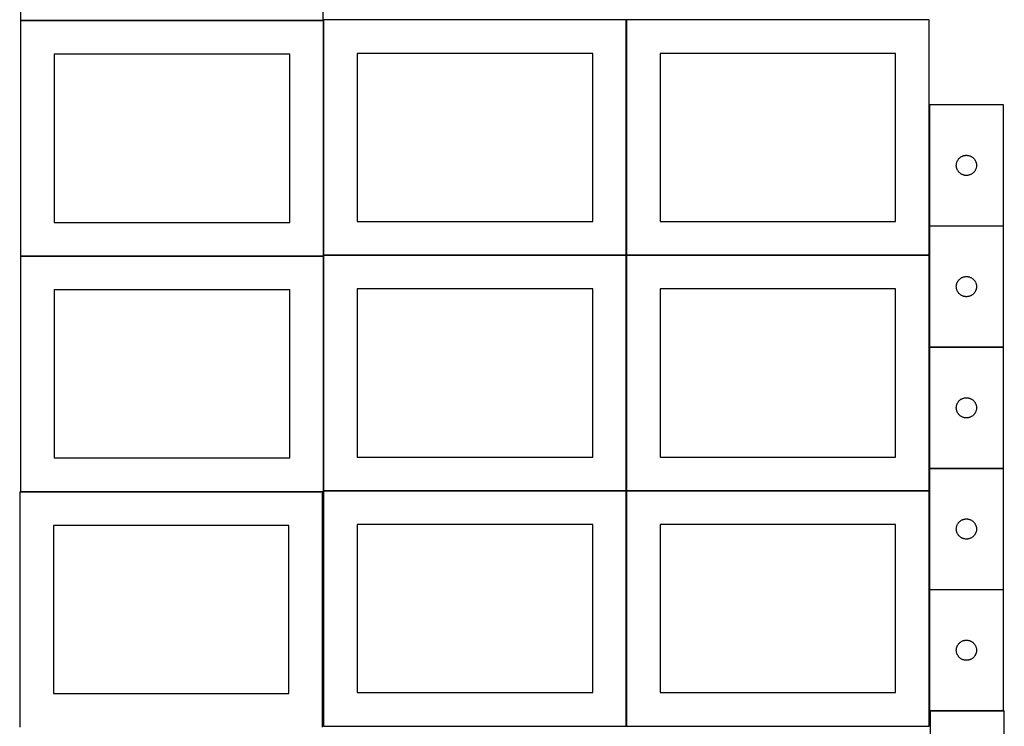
# Model space of a CAD drawing. Header units: millimetres. Extents: x 7 to 1489, y 8 to 2993.
# Tile 2 of 12: x 8 to 1471, y 710 to 1760. Entities that reach past the tile are written whole.
import ezdxf

# ---------------------------------------------------------------- set-up
doc = ezdxf.new("R2010")
doc.units = ezdxf.units.MM
doc.layers.add('COMMON', color=5, linetype='CONTINUOUS', true_color=0x0000ff)
doc.layers.add('CUT', color=7, linetype='CONTINUOUS', true_color=0x000000)

msp = doc.modelspace()

# ---------------------------------------------------------------- linework, layer by layer
at = {"layer": 'COMMON'}
for p, q in [((9.174232, 1758.749548), (459.045009, 1758.749548)), ((459.274232, 1758.649548), (459.274232, 1409.974327)), ((909.474233, 1759.974327), (909.474233, 1409.974327)), ((1359.674234, 1633.423846), (1359.674234, 1453.423846)), ((1359.674234, 1453.223845), (1359.674234, 1409.974327)), ((1359.774235, 1453.323845), (1469.774235, 1453.323845)), ((459.174232, 1408.549548), (9.174232, 1408.549548)), ((459.274233, 1059.774326), (459.274233, 1408.449547)), ((459.374233, 1409.874326), (909.374233, 1409.874326)), ((909.474233, 1409.774326), (909.474233, 1059.774326)), ((909.574234, 1409.874326), (1359.574234, 1409.874326)), ((1359.674234, 1409.774326), (1359.674234, 1273.223845)), ((1469.774235, 1273.123845), (1359.774235, 1273.123845)), ((1359.674234, 1273.023844), (1359.674234, 1093.023844)), ((1359.674234, 1092.823843), (1359.674234, 1059.774326)), ((1359.774235, 1092.923843), (1469.774235, 1092.923843)), ((9.174232, 1058.349546), (457.849575, 1058.349546)), ((909.374233, 1059.674326), (459.374233, 1059.674326)), ((909.474233, 1059.574325), (909.474233, 709.574325)), ((1359.574234, 1059.674326), (909.574234, 1059.674326)), ((1359.674234, 1059.574325), (1359.674234, 912.823843)), ((1359.674234, 912.623842), (1359.674234, 732.623842)), ((1359.774235, 912.723842), (1469.774235, 912.723842)), ((1361.099119, 732.523841), (1469.774235, 732.523841))]:
    msp.add_line(p, q, dxfattribs=at)
at = {"layer": 'CUT'}
for p, q in [((9.045009, 2108.849549), (9.045009, 1758.849549)), ((459.045009, 1758.849549), (459.045009, 2108.849549)), ((9.045009, 1758.849549), (459.045009, 1758.849549)), ((459.174232, 1758.649548), (9.174232, 1758.649548)), ((9.174232, 1758.649548), (9.174232, 1408.649548)), ((459.174232, 1408.649548), (459.174232, 1758.649548)), ((909.374233, 1759.974327), (459.374233, 1759.974327)), ((459.374233, 1759.974327), (459.374233, 1409.974327)), ((909.374233, 1409.974327), (909.374233, 1759.974327)), ((1359.574234, 1759.974327), (909.574234, 1759.974327)), ((909.574234, 1759.974327), (909.574234, 1409.974327)), ((1359.574234, 1409.974327), (1359.574234, 1759.974327)), ((409.174232, 1708.649548), (59.174232, 1708.649548)), ((59.174232, 1708.649548), (59.174232, 1458.649548)), ((409.174232, 1458.649548), (409.174232, 1708.649548)), ((859.374233, 1709.974327), (509.374233, 1709.974327)), ((509.374233, 1709.974327), (509.374233, 1459.974327)), ((859.374233, 1459.974327), (859.374233, 1709.974327)), ((1309.574234, 1709.974327), (959.574234, 1709.974327)), ((959.574234, 1709.974327), (959.574234, 1459.974327)), ((1309.574234, 1459.974327), (1309.574234, 1709.974327)), ((1469.774235, 1633.423846), (1359.774235, 1633.423846)), ((1359.774235, 1633.423846), (1359.774235, 1453.423846)), ((1469.774235, 1453.423846), (1469.774235, 1633.423846)), ((1401.534053, 1550.473497), (1401.914516, 1551.145738)), ((1401.914516, 1551.145738), (1402.32908, 1551.797502)), ((1402.32908, 1551.797502), (1402.776646, 1552.427061)), ((1402.776646, 1552.427061), (1403.256028, 1553.032744)), ((1403.256028, 1553.032744), (1403.765955, 1553.612946)), ((1403.765955, 1553.612946), (1404.305073, 1554.166129)), ((1404.305073, 1554.166129), (1404.871953, 1554.690825)), ((1404.871953, 1554.690825), (1405.465093, 1555.185643)), ((1405.465093, 1555.185643), (1406.082919, 1555.649271)), ((1406.082919, 1555.649271), (1406.723792, 1556.08048)), ((1406.723792, 1556.08048), (1407.386014, 1556.478125)), ((1407.386014, 1556.478125), (1408.067828, 1556.841153)), ((1408.067828, 1556.841153), (1408.767427, 1557.1686)), ((1408.767427, 1557.1686), (1409.482954, 1557.459599)), ((1409.482954, 1557.459599), (1410.212513, 1557.713377)), ((1410.212513, 1557.713377), (1410.954168, 1557.929262)), ((1410.954168, 1557.929262), (1411.705954, 1558.106682)), ((1411.705954, 1558.106682), (1412.465876, 1558.245165)), ((1412.465876, 1558.245165), (1413.23192, 1558.344344)), ((1413.23192, 1558.344344), (1414.002054, 1558.403958)), ((1414.002054, 1558.403958), (1414.774235, 1558.423846)), ((1414.774235, 1558.423846), (1415.546416, 1558.403958)), ((1415.546416, 1558.403958), (1416.31655, 1558.344344)), ((1416.31655, 1558.344344), (1417.082594, 1558.245165)), ((1417.082594, 1558.245165), (1417.842516, 1558.106682)), ((1417.842516, 1558.106682), (1418.594302, 1557.929262)), ((1418.594302, 1557.929262), (1419.335958, 1557.713377)), ((1419.335958, 1557.713377), (1420.065516, 1557.459599)), ((1420.065516, 1557.459599), (1420.781044, 1557.1686)), ((1420.781044, 1557.1686), (1421.480642, 1556.841153)), ((1421.480642, 1556.841153), (1422.162456, 1556.478125)), ((1422.162456, 1556.478125), (1422.824678, 1556.08048)), ((1422.824678, 1556.08048), (1423.465552, 1555.649271)), ((1423.465552, 1555.649271), (1424.083377, 1555.185643)), ((1424.083377, 1555.185643), (1424.676517, 1554.690825)), ((1424.676517, 1554.690825), (1425.243397, 1554.166129)), ((1425.243397, 1554.166129), (1425.782516, 1553.612946)), ((1425.782516, 1553.612946), (1426.292442, 1553.032744)), ((1426.292442, 1553.032744), (1426.771824, 1552.427061)), ((1426.771824, 1552.427061), (1427.21939, 1551.797502)), ((1427.21939, 1551.797502), (1427.633955, 1551.145738)), ((1427.633955, 1551.145738), (1428.014417, 1550.473497)), ((1399.779208, 1543.810065), (1399.818972, 1544.581478)), ((1399.779208, 1543.037628), (1399.779208, 1543.810065)), ((1399.818972, 1542.266214), (1399.779208, 1543.037628)), ((1399.818972, 1544.581478), (1399.898395, 1545.349822)), ((1399.898395, 1541.497871), (1399.818972, 1542.266214)), ((1399.898395, 1545.349822), (1400.017266, 1546.113058)), ((1400.017266, 1540.734635), (1399.898395, 1541.497871)), ((1400.017266, 1546.113058), (1400.17527, 1546.869162)), ((1400.17527, 1539.97853), (1400.017266, 1540.734635)), ((1400.17527, 1546.869162), (1400.371987, 1547.616131)), ((1400.371987, 1539.231562), (1400.17527, 1539.97853)), ((1400.371987, 1547.616131), (1400.606897, 1548.351982)), ((1400.606897, 1538.495711), (1400.371987, 1539.231562)), ((1400.606897, 1548.351982), (1400.879376, 1549.074765)), ((1400.879376, 1537.772928), (1400.606897, 1538.495711)), ((1400.879376, 1549.074765), (1401.188701, 1549.782562)), ((1401.188701, 1537.06513), (1400.879376, 1537.772928)), ((1401.188701, 1549.782562), (1401.534053, 1550.473497)), ((1401.534053, 1536.374195), (1401.188701, 1537.06513)), ((1428.014417, 1550.473497), (1428.359769, 1549.782562)), ((1428.359769, 1537.06513), (1428.014417, 1536.374195)), ((1428.359769, 1549.782562), (1428.669095, 1549.074765)), ((1428.669095, 1537.772928), (1428.359769, 1537.06513)), ((1428.669095, 1549.074765), (1428.941574, 1548.351982)), ((1428.941574, 1538.495711), (1428.669095, 1537.772928)), ((1428.941574, 1548.351982), (1429.176483, 1547.616131)), ((1429.176483, 1539.231562), (1428.941574, 1538.495711)), ((1429.176483, 1547.616131), (1429.373201, 1546.869162)), ((1429.373201, 1539.97853), (1429.176483, 1539.231562)), ((1429.373201, 1546.869162), (1429.531204, 1546.113058)), ((1429.531204, 1540.734635), (1429.373201, 1539.97853)), ((1429.531204, 1546.113058), (1429.650075, 1545.349822)), ((1429.650075, 1541.497871), (1429.531204, 1540.734635)), ((1429.650075, 1545.349822), (1429.729498, 1544.581478)), ((1429.729498, 1542.266214), (1429.650075, 1541.497871)), ((1429.729498, 1544.581478), (1429.769262, 1543.810065)), ((1429.769262, 1543.037628), (1429.729498, 1542.266214)), ((1429.769262, 1543.810065), (1429.769262, 1543.037628)), ((1401.914516, 1535.701954), (1401.534053, 1536.374195)), ((1402.32908, 1535.05019), (1401.914516, 1535.701954)), ((1402.776646, 1534.420632), (1402.32908, 1535.05019)), ((1403.256028, 1533.814949), (1402.776646, 1534.420632)), ((1403.765955, 1533.234746), (1403.256028, 1533.814949)), ((1404.305073, 1532.681563), (1403.765955, 1533.234746)), ((1404.871953, 1532.156867), (1404.305073, 1532.681563)), ((1405.465093, 1531.662049), (1404.871953, 1532.156867)), ((1406.082919, 1531.198421), (1405.465093, 1531.662049)), ((1406.723792, 1530.767213), (1406.082919, 1531.198421)), ((1407.386014, 1530.369568), (1406.723792, 1530.767213)), ((1408.067828, 1530.00654), (1407.386014, 1530.369568)), ((1408.767427, 1529.679093), (1408.067828, 1530.00654)), ((1409.482954, 1529.388094), (1408.767427, 1529.679093)), ((1410.212513, 1529.134316), (1409.482954, 1529.388094)), ((1410.954168, 1528.91843), (1410.212513, 1529.134316)), ((1411.705954, 1528.741011), (1410.954168, 1528.91843)), ((1412.465876, 1528.602528), (1411.705954, 1528.741011)), ((1413.23192, 1528.503348), (1412.465876, 1528.602528)), ((1414.002054, 1528.443735), (1413.23192, 1528.503348)), ((1414.774235, 1528.423846), (1414.002054, 1528.443735)), ((1415.546416, 1528.443735), (1414.774235, 1528.423846)), ((1416.31655, 1528.503348), (1415.546416, 1528.443735)), ((1417.082594, 1528.602528), (1416.31655, 1528.503348)), ((1417.842516, 1528.741011), (1417.082594, 1528.602528)), ((1418.594302, 1528.91843), (1417.842516, 1528.741011)), ((1419.335958, 1529.134316), (1418.594302, 1528.91843)), ((1420.065516, 1529.388094), (1419.335958, 1529.134316)), ((1420.781044, 1529.679093), (1420.065516, 1529.388094)), ((1421.480642, 1530.00654), (1420.781044, 1529.679093)), ((1422.162456, 1530.369568), (1421.480642, 1530.00654)), ((1422.824678, 1530.767213), (1422.162456, 1530.369568)), ((1423.465552, 1531.198421), (1422.824678, 1530.767213)), ((1424.083377, 1531.662049), (1423.465552, 1531.198421)), ((1424.676517, 1532.156867), (1424.083377, 1531.662049)), ((1425.243397, 1532.681563), (1424.676517, 1532.156867)), ((1425.782516, 1533.234746), (1425.243397, 1532.681563)), ((1426.292442, 1533.814949), (1425.782516, 1533.234746)), ((1426.771824, 1534.420632), (1426.292442, 1533.814949)), ((1427.21939, 1535.05019), (1426.771824, 1534.420632)), ((1427.633955, 1535.701954), (1427.21939, 1535.05019)), ((1428.014417, 1536.374195), (1427.633955, 1535.701954)), ((59.174232, 1458.649548), (409.174232, 1458.649548)), ((509.374233, 1459.974327), (859.374233, 1459.974327)), ((959.574234, 1459.974327), (1309.574234, 1459.974327)), ((1359.774235, 1453.423846), (1469.774235, 1453.423846)), ((1469.774235, 1453.223845), (1359.774235, 1453.223845)), ((1359.774235, 1453.223845), (1359.774235, 1273.223845)), ((1469.774235, 1273.223845), (1469.774235, 1453.223845)), ((9.174232, 1408.649548), (459.174232, 1408.649548)), ((459.174232, 1408.449547), (9.174232, 1408.449547)), ((9.174232, 1408.449547), (9.174232, 1058.449547)), ((459.174232, 1058.449547), (459.174232, 1408.449547)), ((459.374233, 1409.974327), (909.374233, 1409.974327)), ((909.374233, 1409.774326), (459.374233, 1409.774326)), ((459.374233, 1409.774326), (459.374233, 1059.774326)), ((909.374233, 1059.774326), (909.374233, 1409.774326)), ((909.574234, 1409.974327), (1359.574234, 1409.974327)), ((1359.574234, 1409.774326), (909.574234, 1409.774326)), ((909.574234, 1409.774326), (909.574234, 1059.774326)), ((1359.574234, 1059.774326), (1359.574234, 1409.774326)), ((1406.082919, 1375.44927), (1406.723792, 1375.880479)), ((1406.723792, 1375.880479), (1407.386014, 1376.278124)), ((1407.386014, 1376.278124), (1408.067828, 1376.641152)), ((1408.067828, 1376.641152), (1408.767427, 1376.968599)), ((1408.767427, 1376.968599), (1409.482954, 1377.259598)), ((1409.482954, 1377.259598), (1410.212513, 1377.513376)), ((1410.212513, 1377.513376), (1410.954168, 1377.729261)), ((1410.954168, 1377.729261), (1411.705954, 1377.906681)), ((1411.705954, 1377.906681), (1412.465876, 1378.045164)), ((1412.465876, 1378.045164), (1413.23192, 1378.144343)), ((1413.23192, 1378.144343), (1414.002054, 1378.203957)), ((1414.002054, 1378.203957), (1414.774235, 1378.223845)), ((1414.774235, 1378.223845), (1415.546416, 1378.203957)), ((1415.546416, 1378.203957), (1416.31655, 1378.144343)), ((1416.31655, 1378.144343), (1417.082594, 1378.045164)), ((1417.082594, 1378.045164), (1417.842516, 1377.906681)), ((1417.842516, 1377.906681), (1418.594302, 1377.729261)), ((1418.594302, 1377.729261), (1419.335958, 1377.513376)), ((1419.335958, 1377.513376), (1420.065516, 1377.259598)), ((1420.065516, 1377.259598), (1420.781044, 1376.968599)), ((1420.781044, 1376.968599), (1421.480642, 1376.641152)), ((1421.480642, 1376.641152), (1422.162456, 1376.278124)), ((1422.162456, 1376.278124), (1422.824678, 1375.880479)), ((1422.824678, 1375.880479), (1423.465552, 1375.44927)), ((1399.779208, 1363.610064), (1399.818972, 1364.381477)), ((1399.779208, 1362.837627), (1399.779208, 1363.610064)), ((1399.818972, 1362.066213), (1399.779208, 1362.837627)), ((1399.818972, 1364.381477), (1399.898395, 1365.149821)), ((1399.898395, 1361.29787), (1399.818972, 1362.066213)), ((1399.898395, 1365.149821), (1400.017266, 1365.913057)), ((1400.017266, 1360.534634), (1399.898395, 1361.29787)), ((1400.017266, 1365.913057), (1400.17527, 1366.669161)), ((1400.17527, 1366.669161), (1400.371987, 1367.41613)), ((1400.371987, 1367.41613), (1400.606897, 1368.151981)), ((1400.606897, 1368.151981), (1400.879376, 1368.874764)), ((1400.879376, 1368.874764), (1401.188701, 1369.582561)), ((1401.188701, 1369.582561), (1401.534053, 1370.273496)), ((1401.534053, 1370.273496), (1401.914516, 1370.945737)), ((1401.914516, 1370.945737), (1402.32908, 1371.597501)), ((1402.32908, 1371.597501), (1402.776646, 1372.22706)), ((1402.776646, 1372.22706), (1403.256028, 1372.832743)), ((1403.256028, 1372.832743), (1403.765955, 1373.412945)), ((1403.765955, 1373.412945), (1404.305073, 1373.966128)), ((1404.305073, 1373.966128), (1404.871953, 1374.490824)), ((1404.871953, 1374.490824), (1405.465093, 1374.985642)), ((1405.465093, 1374.985642), (1406.082919, 1375.44927)), ((1423.465552, 1375.44927), (1424.083377, 1374.985642)), ((1424.083377, 1374.985642), (1424.676517, 1374.490824)), ((1424.676517, 1374.490824), (1425.243397, 1373.966128)), ((1425.243397, 1373.966128), (1425.782516, 1373.412945)), ((1425.782516, 1373.412945), (1426.292442, 1372.832743)), ((1426.292442, 1372.832743), (1426.771824, 1372.22706)), ((1426.771824, 1372.22706), (1427.21939, 1371.597501)), ((1427.21939, 1371.597501), (1427.633955, 1370.945737)), ((1427.633955, 1370.945737), (1428.014417, 1370.273496)), ((1428.014417, 1370.273496), (1428.359769, 1369.582561)), ((1428.359769, 1369.582561), (1428.669095, 1368.874764)), ((1428.669095, 1368.874764), (1428.941574, 1368.151981)), ((1428.941574, 1368.151981), (1429.176483, 1367.41613)), ((1429.176483, 1367.41613), (1429.373201, 1366.669161)), ((1429.373201, 1366.669161), (1429.531204, 1365.913057)), ((1429.531204, 1365.913057), (1429.650075, 1365.149821)), ((1429.650075, 1361.29787), (1429.531204, 1360.534634)), ((1429.650075, 1365.149821), (1429.729498, 1364.381477)), ((1429.729498, 1362.066213), (1429.650075, 1361.29787)), ((1429.729498, 1364.381477), (1429.769262, 1363.610064)), ((1429.769262, 1362.837627), (1429.729498, 1362.066213)), ((1429.769262, 1363.610064), (1429.769262, 1362.837627)), ((409.174232, 1358.449547), (59.174232, 1358.449547)), ((59.174232, 1358.449547), (59.174232, 1108.449547)), ((409.174232, 1108.449547), (409.174232, 1358.449547)), ((859.374233, 1359.774326), (509.374233, 1359.774326)), ((509.374233, 1359.774326), (509.374233, 1109.774326)), ((859.374233, 1109.774326), (859.374233, 1359.774326)), ((1309.574234, 1359.774326), (959.574234, 1359.774326)), ((959.574234, 1359.774326), (959.574234, 1109.774326)), ((1309.574234, 1109.774326), (1309.574234, 1359.774326)), ((1400.17527, 1359.778529), (1400.017266, 1360.534634)), ((1400.371987, 1359.031561), (1400.17527, 1359.778529)), ((1400.606897, 1358.29571), (1400.371987, 1359.031561)), ((1400.879376, 1357.572927), (1400.606897, 1358.29571)), ((1401.188701, 1356.865129), (1400.879376, 1357.572927)), ((1401.534053, 1356.174194), (1401.188701, 1356.865129)), ((1401.914516, 1355.501953), (1401.534053, 1356.174194)), ((1402.32908, 1354.850189), (1401.914516, 1355.501953)), ((1402.776646, 1354.220631), (1402.32908, 1354.850189)), ((1403.256028, 1353.614948), (1402.776646, 1354.220631)), ((1403.765955, 1353.034745), (1403.256028, 1353.614948)), ((1404.305073, 1352.481562), (1403.765955, 1353.034745)), ((1404.871953, 1351.956866), (1404.305073, 1352.481562)), ((1405.465093, 1351.462048), (1404.871953, 1351.956866)), ((1406.082919, 1350.99842), (1405.465093, 1351.462048)), ((1406.723792, 1350.567212), (1406.082919, 1350.99842)), ((1407.386014, 1350.169567), (1406.723792, 1350.567212)), ((1408.067828, 1349.806539), (1407.386014, 1350.169567)), ((1408.767427, 1349.479092), (1408.067828, 1349.806539)), ((1409.482954, 1349.188093), (1408.767427, 1349.479092)), ((1410.212513, 1348.934315), (1409.482954, 1349.188093)), ((1410.954168, 1348.718429), (1410.212513, 1348.934315)), ((1411.705954, 1348.54101), (1410.954168, 1348.718429)), ((1412.465876, 1348.402527), (1411.705954, 1348.54101)), ((1413.23192, 1348.303347), (1412.465876, 1348.402527)), ((1414.002054, 1348.243734), (1413.23192, 1348.303347)), ((1414.774235, 1348.223845), (1414.002054, 1348.243734)), ((1415.546416, 1348.243734), (1414.774235, 1348.223845)), ((1416.31655, 1348.303347), (1415.546416, 1348.243734)), ((1417.082594, 1348.402527), (1416.31655, 1348.303347)), ((1417.842516, 1348.54101), (1417.082594, 1348.402527)), ((1418.594302, 1348.718429), (1417.842516, 1348.54101)), ((1419.335958, 1348.934315), (1418.594302, 1348.718429)), ((1420.065516, 1349.188093), (1419.335958, 1348.934315)), ((1420.781044, 1349.479092), (1420.065516, 1349.188093)), ((1421.480642, 1349.806539), (1420.781044, 1349.479092)), ((1422.162456, 1350.169567), (1421.480642, 1349.806539)), ((1422.824678, 1350.567212), (1422.162456, 1350.169567)), ((1423.465552, 1350.99842), (1422.824678, 1350.567212)), ((1424.083377, 1351.462048), (1423.465552, 1350.99842)), ((1424.676517, 1351.956866), (1424.083377, 1351.462048)), ((1425.243397, 1352.481562), (1424.676517, 1351.956866)), ((1425.782516, 1353.034745), (1425.243397, 1352.481562)), ((1426.292442, 1353.614948), (1425.782516, 1353.034745)), ((1426.771824, 1354.220631), (1426.292442, 1353.614948)), ((1427.21939, 1354.850189), (1426.771824, 1354.220631)), ((1427.633955, 1355.501953), (1427.21939, 1354.850189)), ((1428.014417, 1356.174194), (1427.633955, 1355.501953)), ((1428.359769, 1356.865129), (1428.014417, 1356.174194)), ((1428.669095, 1357.572927), (1428.359769, 1356.865129)), ((1428.941574, 1358.29571), (1428.669095, 1357.572927)), ((1429.176483, 1359.031561), (1428.941574, 1358.29571)), ((1429.373201, 1359.778529), (1429.176483, 1359.031561)), ((1429.531204, 1360.534634), (1429.373201, 1359.778529)), ((1359.774235, 1273.223845), (1469.774235, 1273.223845)), ((1469.774235, 1273.023844), (1359.774235, 1273.023844)), ((1359.774235, 1273.023844), (1359.774235, 1093.023844)), ((1469.774235, 1093.023844), (1469.774235, 1273.023844)), ((1399.898395, 1184.94982), (1400.017266, 1185.713056)), ((1400.017266, 1185.713056), (1400.17527, 1186.46916)), ((1400.17527, 1186.46916), (1400.371987, 1187.216129)), ((1400.371987, 1187.216129), (1400.606897, 1187.95198)), ((1400.606897, 1187.95198), (1400.879376, 1188.674763)), ((1400.879376, 1188.674763), (1401.188701, 1189.38256)), ((1401.188701, 1189.38256), (1401.534053, 1190.073495)), ((1401.534053, 1190.073495), (1401.914516, 1190.745736)), ((1401.914516, 1190.745736), (1402.32908, 1191.3975)), ((1402.32908, 1191.3975), (1402.776646, 1192.027059)), ((1402.776646, 1192.027059), (1403.256028, 1192.632742)), ((1403.256028, 1192.632742), (1403.765955, 1193.212944)), ((1403.765955, 1193.212944), (1404.305073, 1193.766127)), ((1404.305073, 1193.766127), (1404.871953, 1194.290823)), ((1404.871953, 1194.290823), (1405.465093, 1194.785641)), ((1405.465093, 1194.785641), (1406.082919, 1195.249269)), ((1406.082919, 1195.249269), (1406.723792, 1195.680478)), ((1406.723792, 1195.680478), (1407.386014, 1196.078123)), ((1407.386014, 1196.078123), (1408.067828, 1196.441151)), ((1408.067828, 1196.441151), (1408.767427, 1196.768598)), ((1408.767427, 1196.768598), (1409.482954, 1197.059597)), ((1409.482954, 1197.059597), (1410.212513, 1197.313375)), ((1410.212513, 1197.313375), (1410.954168, 1197.52926)), ((1410.954168, 1197.52926), (1411.705954, 1197.70668)), ((1411.705954, 1197.70668), (1412.465876, 1197.845163)), ((1412.465876, 1197.845163), (1413.23192, 1197.944342)), ((1413.23192, 1197.944342), (1414.002054, 1198.003956)), ((1414.002054, 1198.003956), (1414.774235, 1198.023844)), ((1414.774235, 1198.023844), (1415.546416, 1198.003956)), ((1415.546416, 1198.003956), (1416.31655, 1197.944342)), ((1416.31655, 1197.944342), (1417.082594, 1197.845163)), ((1417.082594, 1197.845163), (1417.842516, 1197.70668)), ((1417.842516, 1197.70668), (1418.594302, 1197.52926)), ((1418.594302, 1197.52926), (1419.335958, 1197.313375)), ((1419.335958, 1197.313375), (1420.065516, 1197.059597)), ((1420.065516, 1197.059597), (1420.781044, 1196.768598)), ((1420.781044, 1196.768598), (1421.480642, 1196.441151)), ((1421.480642, 1196.441151), (1422.162456, 1196.078123)), ((1422.162456, 1196.078123), (1422.824678, 1195.680478)), ((1422.824678, 1195.680478), (1423.465552, 1195.249269)), ((1423.465552, 1195.249269), (1424.083377, 1194.785641)), ((1424.083377, 1194.785641), (1424.676517, 1194.290823)), ((1424.676517, 1194.290823), (1425.243397, 1193.766127)), ((1425.243397, 1193.766127), (1425.782516, 1193.212944)), ((1425.782516, 1193.212944), (1426.292442, 1192.632742)), ((1426.292442, 1192.632742), (1426.771824, 1192.027059)), ((1426.771824, 1192.027059), (1427.21939, 1191.3975)), ((1427.21939, 1191.3975), (1427.633955, 1190.745736)), ((1427.633955, 1190.745736), (1428.014417, 1190.073495)), ((1428.014417, 1190.073495), (1428.359769, 1189.38256)), ((1428.359769, 1189.38256), (1428.669095, 1188.674763)), ((1428.669095, 1188.674763), (1428.941574, 1187.95198)), ((1428.941574, 1187.95198), (1429.176483, 1187.216129)), ((1429.176483, 1187.216129), (1429.373201, 1186.46916)), ((1429.373201, 1186.46916), (1429.531204, 1185.713056)), ((1429.531204, 1185.713056), (1429.650075, 1184.94982)), ((1399.779208, 1183.410063), (1399.818972, 1184.181476)), ((1399.779208, 1182.637626), (1399.779208, 1183.410063)), ((1399.818972, 1181.866212), (1399.779208, 1182.637626)), ((1399.818972, 1184.181476), (1399.898395, 1184.94982)), ((1399.898395, 1181.097869), (1399.818972, 1181.866212)), ((1400.017266, 1180.334633), (1399.898395, 1181.097869)), ((1400.17527, 1179.578528), (1400.017266, 1180.334633)), ((1400.371987, 1178.83156), (1400.17527, 1179.578528)), ((1400.606897, 1178.095709), (1400.371987, 1178.83156)), ((1400.879376, 1177.372926), (1400.606897, 1178.095709)), ((1401.188701, 1176.665128), (1400.879376, 1177.372926)), ((1401.534053, 1175.974193), (1401.188701, 1176.665128)), ((1401.914516, 1175.301952), (1401.534053, 1175.974193)), ((1402.32908, 1174.650188), (1401.914516, 1175.301952)), ((1402.776646, 1174.02063), (1402.32908, 1174.650188)), ((1403.256028, 1173.414947), (1402.776646, 1174.02063)), ((1403.765955, 1172.834744), (1403.256028, 1173.414947)), ((1404.305073, 1172.281561), (1403.765955, 1172.834744)), ((1404.871953, 1171.756865), (1404.305073, 1172.281561)), ((1405.465093, 1171.262047), (1404.871953, 1171.756865)), ((1406.082919, 1170.798419), (1405.465093, 1171.262047)), ((1406.723792, 1170.367211), (1406.082919, 1170.798419)), ((1423.465552, 1170.798419), (1422.824678, 1170.367211)), ((1424.083377, 1171.262047), (1423.465552, 1170.798419)), ((1424.676517, 1171.756865), (1424.083377, 1171.262047)), ((1425.243397, 1172.281561), (1424.676517, 1171.756865)), ((1425.782516, 1172.834744), (1425.243397, 1172.281561)), ((1426.292442, 1173.414947), (1425.782516, 1172.834744)), ((1426.771824, 1174.02063), (1426.292442, 1173.414947)), ((1427.21939, 1174.650188), (1426.771824, 1174.02063)), ((1427.633955, 1175.301952), (1427.21939, 1174.650188)), ((1428.014417, 1175.974193), (1427.633955, 1175.301952)), ((1428.359769, 1176.665128), (1428.014417, 1175.974193)), ((1428.669095, 1177.372926), (1428.359769, 1176.665128)), ((1428.941574, 1178.095709), (1428.669095, 1177.372926)), ((1429.176483, 1178.83156), (1428.941574, 1178.095709)), ((1429.373201, 1179.578528), (1429.176483, 1178.83156)), ((1429.531204, 1180.334633), (1429.373201, 1179.578528)), ((1429.650075, 1181.097869), (1429.531204, 1180.334633)), ((1429.650075, 1184.94982), (1429.729498, 1184.181476)), ((1429.729498, 1181.866212), (1429.650075, 1181.097869)), ((1429.729498, 1184.181476), (1429.769262, 1183.410063)), ((1429.769262, 1182.637626), (1429.729498, 1181.866212)), ((1429.769262, 1183.410063), (1429.769262, 1182.637626)), ((1407.386014, 1169.969566), (1406.723792, 1170.367211)), ((1408.067828, 1169.606538), (1407.386014, 1169.969566)), ((1408.767427, 1169.279091), (1408.067828, 1169.606538)), ((1409.482954, 1168.988092), (1408.767427, 1169.279091)), ((1410.212513, 1168.734314), (1409.482954, 1168.988092)), ((1410.954168, 1168.518428), (1410.212513, 1168.734314)), ((1411.705954, 1168.341009), (1410.954168, 1168.518428)), ((1412.465876, 1168.202526), (1411.705954, 1168.341009)), ((1413.23192, 1168.103346), (1412.465876, 1168.202526)), ((1414.002054, 1168.043733), (1413.23192, 1168.103346)), ((1414.774235, 1168.023844), (1414.002054, 1168.043733)), ((1415.546416, 1168.043733), (1414.774235, 1168.023844)), ((1416.31655, 1168.103346), (1415.546416, 1168.043733)), ((1417.082594, 1168.202526), (1416.31655, 1168.103346)), ((1417.842516, 1168.341009), (1417.082594, 1168.202526)), ((1418.594302, 1168.518428), (1417.842516, 1168.341009)), ((1419.335958, 1168.734314), (1418.594302, 1168.518428)), ((1420.065516, 1168.988092), (1419.335958, 1168.734314)), ((1420.781044, 1169.279091), (1420.065516, 1168.988092)), ((1421.480642, 1169.606538), (1420.781044, 1169.279091)), ((1422.162456, 1169.969566), (1421.480642, 1169.606538)), ((1422.824678, 1170.367211), (1422.162456, 1169.969566)), ((59.174232, 1108.449547), (409.174232, 1108.449547)), ((509.374233, 1109.774326), (859.374233, 1109.774326)), ((959.574234, 1109.774326), (1309.574234, 1109.774326)), ((1359.774235, 1093.023844), (1469.774235, 1093.023844)), ((1469.774235, 1092.823843), (1359.774235, 1092.823843)), ((1359.774235, 1092.823843), (1359.774235, 912.823843)), ((1469.774235, 912.823843), (1469.774235, 1092.823843)), ((457.849575, 1058.249546), (7.849575, 1058.249546)), ((7.849575, 1058.249546), (7.849575, 708.249546)), ((9.174232, 1058.449547), (459.174232, 1058.449547)), ((457.849575, 708.249546), (457.849575, 1058.249546)), ((459.374233, 1059.774326), (909.374233, 1059.774326)), ((909.374233, 1059.574325), (459.374233, 1059.574325)), ((459.374233, 1059.574325), (459.374233, 709.574325)), ((909.374233, 709.574325), (909.374233, 1059.574325)), ((909.574234, 1059.774326), (1359.574234, 1059.774326)), ((1359.574234, 1059.574325), (909.574234, 1059.574325)), ((909.574234, 1059.574325), (909.574234, 709.574325)), ((1359.574234, 709.574325), (1359.574234, 1059.574325)), ((1401.188701, 1009.182559), (1401.534053, 1009.873494)), ((1401.534053, 1009.873494), (1401.914516, 1010.545735)), ((1401.914516, 1010.545735), (1402.32908, 1011.197499)), ((1402.32908, 1011.197499), (1402.776646, 1011.827058)), ((1402.776646, 1011.827058), (1403.256028, 1012.432741)), ((1403.256028, 1012.432741), (1403.765955, 1013.012943)), ((1403.765955, 1013.012943), (1404.305073, 1013.566126)), ((1404.305073, 1013.566126), (1404.871953, 1014.090822)), ((1404.871953, 1014.090822), (1405.465093, 1014.58564)), ((1405.465093, 1014.58564), (1406.082919, 1015.049268)), ((1406.082919, 1015.049268), (1406.723792, 1015.480477)), ((1406.723792, 1015.480477), (1407.386014, 1015.878122)), ((1407.386014, 1015.878122), (1408.067828, 1016.24115)), ((1408.067828, 1016.24115), (1408.767427, 1016.568597)), ((1408.767427, 1016.568597), (1409.482954, 1016.859596)), ((1409.482954, 1016.859596), (1410.212513, 1017.113374)), ((1410.212513, 1017.113374), (1410.954168, 1017.329259)), ((1410.954168, 1017.329259), (1411.705954, 1017.506679)), ((1411.705954, 1017.506679), (1412.465876, 1017.645162)), ((1412.465876, 1017.645162), (1413.23192, 1017.744341)), ((1413.23192, 1017.744341), (1414.002054, 1017.803955)), ((1414.002054, 1017.803955), (1414.774235, 1017.823843)), ((1414.774235, 1017.823843), (1415.546416, 1017.803955)), ((1415.546416, 1017.803955), (1416.31655, 1017.744341)), ((1416.31655, 1017.744341), (1417.082594, 1017.645162)), ((1417.082594, 1017.645162), (1417.842516, 1017.506679)), ((1417.842516, 1017.506679), (1418.594302, 1017.329259)), ((1418.594302, 1017.329259), (1419.335958, 1017.113374)), ((1419.335958, 1017.113374), (1420.065516, 1016.859596)), ((1420.065516, 1016.859596), (1420.781044, 1016.568597)), ((1420.781044, 1016.568597), (1421.480642, 1016.24115)), ((1421.480642, 1016.24115), (1422.162456, 1015.878122)), ((1422.162456, 1015.878122), (1422.824678, 1015.480477)), ((1422.824678, 1015.480477), (1423.465552, 1015.049268)), ((1423.465552, 1015.049268), (1424.083377, 1014.58564)), ((1424.083377, 1014.58564), (1424.676517, 1014.090822)), ((1424.676517, 1014.090822), (1425.243397, 1013.566126)), ((1425.243397, 1013.566126), (1425.782516, 1013.012943)), ((1425.782516, 1013.012943), (1426.292442, 1012.432741)), ((1426.292442, 1012.432741), (1426.771824, 1011.827058)), ((1426.771824, 1011.827058), (1427.21939, 1011.197499)), ((1427.21939, 1011.197499), (1427.633955, 1010.545735)), ((1427.633955, 1010.545735), (1428.014417, 1009.873494)), ((1428.014417, 1009.873494), (1428.359769, 1009.182559)), ((407.849575, 1008.249546), (57.849575, 1008.249546)), ((57.849575, 1008.249546), (57.849575, 758.249546)), ((407.849575, 758.249546), (407.849575, 1008.249546)), ((859.374233, 1009.574325), (509.374233, 1009.574325)), ((509.374233, 1009.574325), (509.374233, 759.574325)), ((859.374233, 759.574325), (859.374233, 1009.574325)), ((1309.574234, 1009.574325), (959.574234, 1009.574325)), ((959.574234, 1009.574325), (959.574234, 759.574325)), ((1309.574234, 759.574325), (1309.574234, 1009.574325)), ((1399.779208, 1003.210062), (1399.818972, 1003.981475)), ((1399.779208, 1002.437625), (1399.779208, 1003.210062)), ((1399.818972, 1001.666211), (1399.779208, 1002.437625)), ((1399.818972, 1003.981475), (1399.898395, 1004.749819)), ((1399.898395, 1000.897868), (1399.818972, 1001.666211)), ((1399.898395, 1004.749819), (1400.017266, 1005.513055)), ((1400.017266, 1000.134632), (1399.898395, 1000.897868)), ((1400.017266, 1005.513055), (1400.17527, 1006.269159)), ((1400.17527, 999.378527), (1400.017266, 1000.134632)), ((1400.17527, 1006.269159), (1400.371987, 1007.016128)), ((1400.371987, 998.631559), (1400.17527, 999.378527)), ((1400.371987, 1007.016128), (1400.606897, 1007.751979)), ((1400.606897, 997.895708), (1400.371987, 998.631559)), ((1400.606897, 1007.751979), (1400.879376, 1008.474762)), ((1400.879376, 997.172925), (1400.606897, 997.895708)), ((1400.879376, 1008.474762), (1401.188701, 1009.182559)), ((1401.188701, 996.465127), (1400.879376, 997.172925)), ((1401.534053, 995.774192), (1401.188701, 996.465127)), ((1401.914516, 995.101951), (1401.534053, 995.774192)), ((1402.32908, 994.450187), (1401.914516, 995.101951)), ((1427.633955, 995.101951), (1427.21939, 994.450187)), ((1428.014417, 995.774192), (1427.633955, 995.101951)), ((1428.359769, 996.465127), (1428.014417, 995.774192)), ((1428.359769, 1009.182559), (1428.669095, 1008.474762)), ((1428.669095, 997.172925), (1428.359769, 996.465127)), ((1428.669095, 1008.474762), (1428.941574, 1007.751979)), ((1428.941574, 997.895708), (1428.669095, 997.172925)), ((1428.941574, 1007.751979), (1429.176483, 1007.016128)), ((1429.176483, 998.631559), (1428.941574, 997.895708)), ((1429.176483, 1007.016128), (1429.373201, 1006.269159)), ((1429.373201, 999.378527), (1429.176483, 998.631559)), ((1429.373201, 1006.269159), (1429.531204, 1005.513055)), ((1429.531204, 1000.134632), (1429.373201, 999.378527)), ((1429.531204, 1005.513055), (1429.650075, 1004.749819)), ((1429.650075, 1000.897868), (1429.531204, 1000.134632)), ((1429.650075, 1004.749819), (1429.729498, 1003.981475)), ((1429.729498, 1001.666211), (1429.650075, 1000.897868)), ((1429.729498, 1003.981475), (1429.769262, 1003.210062)), ((1429.769262, 1002.437625), (1429.729498, 1001.666211)), ((1429.769262, 1003.210062), (1429.769262, 1002.437625)), ((1402.776646, 993.820629), (1402.32908, 994.450187)), ((1403.256028, 993.214946), (1402.776646, 993.820629)), ((1403.765955, 992.634743), (1403.256028, 993.214946)), ((1404.305073, 992.08156), (1403.765955, 992.634743)), ((1404.871953, 991.556864), (1404.305073, 992.08156)), ((1405.465093, 991.062046), (1404.871953, 991.556864)), ((1406.082919, 990.598418), (1405.465093, 991.062046)), ((1406.723792, 990.16721), (1406.082919, 990.598418)), ((1407.386014, 989.769565), (1406.723792, 990.16721)), ((1408.067828, 989.406537), (1407.386014, 989.769565)), ((1408.767427, 989.07909), (1408.067828, 989.406537)), ((1409.482954, 988.788091), (1408.767427, 989.07909)), ((1410.212513, 988.534313), (1409.482954, 988.788091)), ((1410.954168, 988.318427), (1410.212513, 988.534313)), ((1411.705954, 988.141008), (1410.954168, 988.318427)), ((1412.465876, 988.002525), (1411.705954, 988.141008)), ((1413.23192, 987.903345), (1412.465876, 988.002525)), ((1414.002054, 987.843732), (1413.23192, 987.903345)), ((1414.774235, 987.823843), (1414.002054, 987.843732)), ((1415.546416, 987.843732), (1414.774235, 987.823843)), ((1416.31655, 987.903345), (1415.546416, 987.843732)), ((1417.082594, 988.002525), (1416.31655, 987.903345)), ((1417.842516, 988.141008), (1417.082594, 988.002525)), ((1418.594302, 988.318427), (1417.842516, 988.141008)), ((1419.335958, 988.534313), (1418.594302, 988.318427)), ((1420.065516, 988.788091), (1419.335958, 988.534313)), ((1420.781044, 989.07909), (1420.065516, 988.788091)), ((1421.480642, 989.406537), (1420.781044, 989.07909)), ((1422.162456, 989.769565), (1421.480642, 989.406537)), ((1422.824678, 990.16721), (1422.162456, 989.769565)), ((1423.465552, 990.598418), (1422.824678, 990.16721)), ((1424.083377, 991.062046), (1423.465552, 990.598418)), ((1424.676517, 991.556864), (1424.083377, 991.062046)), ((1425.243397, 992.08156), (1424.676517, 991.556864)), ((1425.782516, 992.634743), (1425.243397, 992.08156)), ((1426.292442, 993.214946), (1425.782516, 992.634743)), ((1426.771824, 993.820629), (1426.292442, 993.214946)), ((1427.21939, 994.450187), (1426.771824, 993.820629)), ((1359.774235, 912.823843), (1469.774235, 912.823843)), ((1469.774235, 912.623842), (1359.774235, 912.623842)), ((1359.774235, 912.623842), (1359.774235, 732.623842)), ((1469.774235, 732.623842), (1469.774235, 912.623842)), ((1404.871953, 833.890821), (1405.465093, 834.385639)), ((1405.465093, 834.385639), (1406.082919, 834.849267)), ((1406.082919, 834.849267), (1406.723792, 835.280476)), ((1406.723792, 835.280476), (1407.386014, 835.678121)), ((1407.386014, 835.678121), (1408.067828, 836.041149)), ((1408.067828, 836.041149), (1408.767427, 836.368596)), ((1408.767427, 836.368596), (1409.482954, 836.659595)), ((1409.482954, 836.659595), (1410.212513, 836.913373)), ((1410.212513, 836.913373), (1410.954168, 837.129258)), ((1410.954168, 837.129258), (1411.705954, 837.306678)), ((1411.705954, 837.306678), (1412.465876, 837.445161)), ((1412.465876, 837.445161), (1413.23192, 837.54434)), ((1413.23192, 837.54434), (1414.002054, 837.603954)), ((1414.002054, 837.603954), (1414.774235, 837.623842)), ((1414.774235, 837.623842), (1415.546416, 837.603954)), ((1415.546416, 837.603954), (1416.31655, 837.54434)), ((1416.31655, 837.54434), (1417.082594, 837.445161)), ((1417.082594, 837.445161), (1417.842516, 837.306678)), ((1417.842516, 837.306678), (1418.594302, 837.129258)), ((1418.594302, 837.129258), (1419.335958, 836.913373)), ((1419.335958, 836.913373), (1420.065516, 836.659595)), ((1420.065516, 836.659595), (1420.781044, 836.368596)), ((1420.781044, 836.368596), (1421.480642, 836.041149)), ((1421.480642, 836.041149), (1422.162456, 835.678121)), ((1422.162456, 835.678121), (1422.824678, 835.280476)), ((1422.824678, 835.280476), (1423.465552, 834.849267)), ((1423.465552, 834.849267), (1424.083377, 834.385639)), ((1424.083377, 834.385639), (1424.676517, 833.890821)), ((1399.779208, 823.010061), (1399.818972, 823.781474)), ((1399.779208, 822.237624), (1399.779208, 823.010061)), ((1399.818972, 821.46621), (1399.779208, 822.237624)), ((1399.818972, 823.781474), (1399.898395, 824.549818)), ((1399.898395, 820.697867), (1399.818972, 821.46621)), ((1399.898395, 824.549818), (1400.017266, 825.313054)), ((1400.017266, 819.934631), (1399.898395, 820.697867)), ((1400.017266, 825.313054), (1400.17527, 826.069158)), ((1400.17527, 819.178526), (1400.017266, 819.934631)), ((1400.17527, 826.069158), (1400.371987, 826.816127)), ((1400.371987, 826.816127), (1400.606897, 827.551978)), ((1400.606897, 827.551978), (1400.879376, 828.274761)), ((1400.879376, 828.274761), (1401.188701, 828.982558)), ((1401.188701, 828.982558), (1401.534053, 829.673493)), ((1401.534053, 829.673493), (1401.914516, 830.345734)), ((1401.914516, 830.345734), (1402.32908, 830.997498)), ((1402.32908, 830.997498), (1402.776646, 831.627057)), ((1402.776646, 831.627057), (1403.256028, 832.23274)), ((1403.256028, 832.23274), (1403.765955, 832.812942)), ((1403.765955, 832.812942), (1404.305073, 833.366125)), ((1404.305073, 833.366125), (1404.871953, 833.890821)), ((1424.676517, 833.890821), (1425.243397, 833.366125)), ((1425.243397, 833.366125), (1425.782516, 832.812942)), ((1425.782516, 832.812942), (1426.292442, 832.23274)), ((1426.292442, 832.23274), (1426.771824, 831.627057)), ((1426.771824, 831.627057), (1427.21939, 830.997498)), ((1427.21939, 830.997498), (1427.633955, 830.345734)), ((1427.633955, 830.345734), (1428.014417, 829.673493)), ((1428.014417, 829.673493), (1428.359769, 828.982558)), ((1428.359769, 828.982558), (1428.669095, 828.274761)), ((1428.669095, 828.274761), (1428.941574, 827.551978)), ((1428.941574, 827.551978), (1429.176483, 826.816127)), ((1429.176483, 826.816127), (1429.373201, 826.069158)), ((1429.373201, 826.069158), (1429.531204, 825.313054)), ((1429.531204, 819.934631), (1429.373201, 819.178526)), ((1429.531204, 825.313054), (1429.650075, 824.549818)), ((1429.650075, 820.697867), (1429.531204, 819.934631)), ((1429.650075, 824.549818), (1429.729498, 823.781474)), ((1429.729498, 821.46621), (1429.650075, 820.697867)), ((1429.729498, 823.781474), (1429.769262, 823.010061)), ((1429.769262, 822.237624), (1429.729498, 821.46621)), ((1429.769262, 823.010061), (1429.769262, 822.237624)), ((1400.371987, 818.431558), (1400.17527, 819.178526)), ((1400.606897, 817.695707), (1400.371987, 818.431558)), ((1400.879376, 816.972924), (1400.606897, 817.695707)), ((1401.188701, 816.265126), (1400.879376, 816.972924)), ((1401.534053, 815.574191), (1401.188701, 816.265126)), ((1401.914516, 814.90195), (1401.534053, 815.574191)), ((1402.32908, 814.250186), (1401.914516, 814.90195)), ((1402.776646, 813.620628), (1402.32908, 814.250186)), ((1403.256028, 813.014945), (1402.776646, 813.620628)), ((1403.765955, 812.434742), (1403.256028, 813.014945)), ((1404.305073, 811.881559), (1403.765955, 812.434742)), ((1404.871953, 811.356863), (1404.305073, 811.881559)), ((1405.465093, 810.862045), (1404.871953, 811.356863)), ((1406.082919, 810.398417), (1405.465093, 810.862045)), ((1406.723792, 809.967209), (1406.082919, 810.398417)), ((1407.386014, 809.569564), (1406.723792, 809.967209)), ((1408.067828, 809.206536), (1407.386014, 809.569564)), ((1408.767427, 808.879089), (1408.067828, 809.206536)), ((1409.482954, 808.58809), (1408.767427, 808.879089)), ((1410.212513, 808.334312), (1409.482954, 808.58809)), ((1410.954168, 808.118426), (1410.212513, 808.334312)), ((1411.705954, 807.941007), (1410.954168, 808.118426)), ((1412.465876, 807.802524), (1411.705954, 807.941007)), ((1413.23192, 807.703344), (1412.465876, 807.802524)), ((1414.002054, 807.643731), (1413.23192, 807.703344)), ((1414.774235, 807.623842), (1414.002054, 807.643731)), ((1415.546416, 807.643731), (1414.774235, 807.623842)), ((1416.31655, 807.703344), (1415.546416, 807.643731)), ((1417.082594, 807.802524), (1416.31655, 807.703344)), ((1417.842516, 807.941007), (1417.082594, 807.802524)), ((1418.594302, 808.118426), (1417.842516, 807.941007)), ((1419.335958, 808.334312), (1418.594302, 808.118426)), ((1420.065516, 808.58809), (1419.335958, 808.334312)), ((1420.781044, 808.879089), (1420.065516, 808.58809)), ((1421.480642, 809.206536), (1420.781044, 808.879089)), ((1422.162456, 809.569564), (1421.480642, 809.206536)), ((1422.824678, 809.967209), (1422.162456, 809.569564)), ((1423.465552, 810.398417), (1422.824678, 809.967209)), ((1424.083377, 810.862045), (1423.465552, 810.398417)), ((1424.676517, 811.356863), (1424.083377, 810.862045)), ((1425.243397, 811.881559), (1424.676517, 811.356863)), ((1425.782516, 812.434742), (1425.243397, 811.881559)), ((1426.292442, 813.014945), (1425.782516, 812.434742)), ((1426.771824, 813.620628), (1426.292442, 813.014945)), ((1427.21939, 814.250186), (1426.771824, 813.620628)), ((1427.633955, 814.90195), (1427.21939, 814.250186)), ((1428.014417, 815.574191), (1427.633955, 814.90195)), ((1428.359769, 816.265126), (1428.014417, 815.574191)), ((1428.669095, 816.972924), (1428.359769, 816.265126)), ((1428.941574, 817.695707), (1428.669095, 816.972924)), ((1429.176483, 818.431558), (1428.941574, 817.695707)), ((1429.373201, 819.178526), (1429.176483, 818.431558)), ((57.849575, 758.249546), (407.849575, 758.249546)), ((509.374233, 759.574325), (859.374233, 759.574325)), ((959.574234, 759.574325), (1309.574234, 759.574325)), ((1359.774235, 732.623842), (1469.774235, 732.623842)), ((1471.099119, 732.423841), (1361.099119, 732.423841)), ((1361.099119, 732.423841), (1361.099119, 552.423841)), ((1471.099119, 552.423841), (1471.099119, 732.423841)), ((459.374233, 709.574325), (909.374233, 709.574325)), ((909.574234, 709.574325), (1359.574234, 709.574325))]:
    msp.add_line(p, q, dxfattribs=at)

doc.saveas('drawing.dxf')
